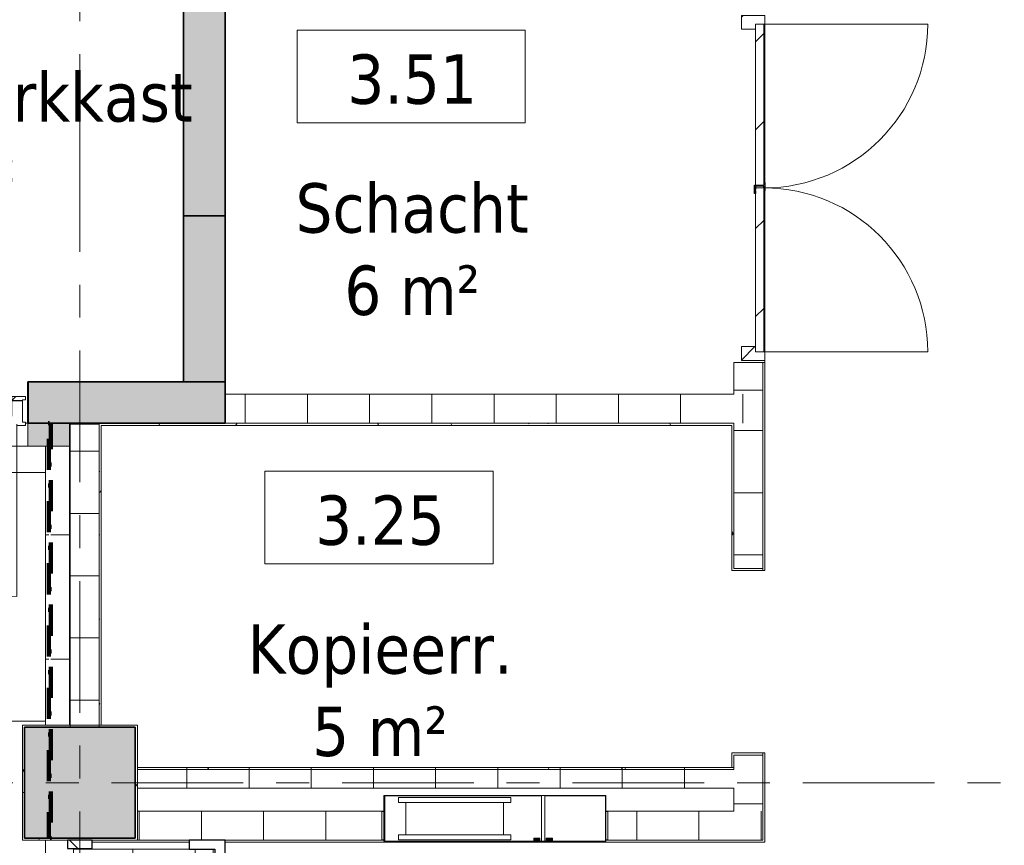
# Model space of a CAD drawing. Extents: x 3165 to 57695, y -7842 to 39081.
# Tile 115 of 248: x 42726 to 47475, y 19026 to 23007. Entities that reach past the tile are written whole.
import ezdxf

# ---------------------------------------------------------------- set-up
doc = ezdxf.new("R2010")
doc.units = 0
doc.header["$LTSCALE"] = 50
doc.linetypes.add('Onderlegger 3e verdieping$0$brandscheiding 2', pattern=[6, 0, -1.5, 3, -1.5])
doc.linetypes.add('Onderlegger 3e verdieping$0$stramien', pattern=[22.225, 12.7, -3.175, 3.175, -3.175])
doc.layers.get('0').update_dxf_attribs({"linetype": 'CONTINUOUS'})
for name, color, linetype, lineweight in [('Onderlegger 3e verdieping$0$A-AREA-IDEN', 8, 'CONTINUOUS', 18), ('Onderlegger 3e verdieping$0$A-DETL-GENF', 8, 'CONTINUOUS', 18), ('Onderlegger 3e verdieping$0$A-DOOR', 8, 'CONTINUOUS', 25), ('Onderlegger 3e verdieping$0$A-FLOR-OTLN', 8, 'CONTINUOUS', 18), ('Onderlegger 3e verdieping$0$A-FLOR-PATT', 8, 'CONTINUOUS', 18), ('Onderlegger 3e verdieping$0$A-GENM', 8, 'CONTINUOUS', 18), ('Onderlegger 3e verdieping$0$A-WALL', 8, 'CONTINUOUS', 25), ('Onderlegger 3e verdieping$0$A-WALL-PATT', 8, 'CONTINUOUS', 50), ('Onderlegger 3e verdieping$0$I-WALL', 8, 'CONTINUOUS', 25), ('Onderlegger 3e verdieping$0$P-SANR-FIXT', 8, 'CONTINUOUS', 18), ('Onderlegger 3e verdieping$0$S-COLS', 8, 'CONTINUOUS', 18), ('Onderlegger 3e verdieping$0$S-GRID', 8, 'CONTINUOUS', 18)]:
    doc.layers.add(name, color=color, linetype=linetype, lineweight=lineweight)
doc.styles.add('Onderlegger 3e verdieping$0$Tahoma_1', font='TAHOMA.TTF', dxfattribs={"height": 238.040123})
pattern_1 = [(45, (-42297.6, -21161.4), (-91.92388, 91.92388), [])]
pattern_2 = [(0, (0, 0), (406.4, 101.6), [33.528, -271.272, 33.528, -271.272, -1625.6]), (0, (0, 0), (406.4, 101.6), [-609.6, 33.528, -576.072, 33.528, -271.272, -711.2]), (0, (0, 0), (406.4, 101.6), [-1524, 33.528, -169.672, 33.528, -474.472]), (120, (152.4, 50.8), (-291.18818, 301.15272), [33.528, -271.272, 33.528, -271.272, -1625.6]), (120, (152.4, 50.8), (-291.18818, 301.15272), [-609.6, 33.528, -576.072, 33.528, -271.272, -711.2]), (120, (152.4, 50.8), (-291.18818, 301.15272), [-1524, 33.528, -169.672, 33.528, -474.472]), (240, (203.2, 254), (-115.21182, -402.75272), [33.528, -271.272, 33.528, -271.272, -1625.6]), (240, (203.2, 254), (-115.21182, -402.75272), [-609.6, 33.528, -576.072, 33.528, -271.272, -711.2]), (240, (203.2, 254), (-115.21182, -402.75272), [-1524, 33.528, -169.672, 33.528, -474.472])]
pattern_3 = [(315, (-17593.2, 43427.6), (707.107, 707.107), []), (45, (-17593.2, 43427.6), (-707.107, 707.107), [])]
pattern_4 = [(0, (-17593.2, 43427.6), (0, 300), [])]

# ---------------------------------------------------------------- blocks, each defined once
blk = doc.blocks.new('Onderlegger 3e verdieping$0$32_KA_hout_montage_67-139-enkele_deur - H830_b60 hoogte 2110-5633657-Plotview 3e Verdieping - schaal 1 op 100')
at = {"layer": 'Onderlegger 3e verdieping$0$A-DOOR', "lineweight": 18}
h = blk.add_hatch(dxfattribs=at)
h.set_pattern_fill('FP_102', color=256, style=0, pattern_type=2)
h.set_pattern_definition(pattern_1)
h.paths.add_polyline_path([(-415, -110.2), (-415, -65.2), (-390, -65.2), (-390, 8.8), (-442, 8.8), (-442, -94.2), (-457, -94.2), (-457, -110.2)], flags=0)
h.paths.add_polyline_path([(415, -110.2), (457, -110.2), (457, -94.2), (442, -94.2), (442, 8.8), (390, 8.8), (390.5, -65.2), (415, -65.2), (415, -105.2)], flags=0)
at = {"layer": 'Onderlegger 3e verdieping$0$A-GENM'}
h = blk.add_hatch(dxfattribs=at)
h.set_pattern_fill('FP_102', color=256, style=0, pattern_type=2)
h.set_pattern_definition(pattern_1)
h.paths.add_polyline_path([(390.5, 8.9), (442, 8.9), (442, 12.9), (457, 12.9), (457, 28.9), (390, 28.9), (390, 8.9)], flags=0)
h.paths.add_polyline_path([(-442, 8.9), (-390, 8.9), (-390, 28.9), (-457, 28.9), (-457, 12.9), (-442, 12.9)], flags=0)
at = {"layer": 'Onderlegger 3e verdieping$0$A-DETL-GENF'}
for p, q in [((-35.4, 355.4), (35.4, 284.7)), ((35.4, 355.4), (-35.4, 284.7)), ((-35.4, 255.4), (35.4, 184.7)), ((35.4, 255.4), (-35.4, 184.7)), ((35.4, 136.1), (0, 171.4)), ((0, 171.4), (0, -252.8)), ((35.4, 136.1), (0, 171.4)), ((0, 171.4), (0, -252.8)), ((-35.4, 65.4), (35.4, 136.1)), ((-35.4, 65.4), (35.4, 136.1)), ((35.4, -5.3), (-35.4, 65.4)), ((35.4, -5.3), (-35.4, 65.4)), ((-35.4, -76.1), (35.4, -5.3)), ((-35.4, -76.1), (35.4, -5.3)), ((35.4, -146.8), (-35.4, -76.1)), ((35.4, -146.8), (-35.4, -76.1)), ((-35.4, -217.5), (35.4, -146.8)), ((-35.4, -217.5), (35.4, -146.8)), ((0, -252.8), (-35.4, -217.5)), ((0, -252.8), (-35.4, -217.5)), ((-35.4, -336.8), (35.4, -266.1)), ((35.4, -336.8), (-35.4, -266.1)), ((-35.4, -425.5), (35.4, -354.8)), ((35.4, -425.5), (-35.4, -354.8))]:
    blk.add_line(p, q, dxfattribs=at)
at = {"layer": 'Onderlegger 3e verdieping$0$A-DOOR', "lineweight": 18}
for p, q in [((-457, 12.9), (-457, 28.9)), ((-457, 28.9), (-390, 28.9)), ((-442, 12.9), (-457, 12.9)), ((-442, 8.9), (-442, 12.9)), ((-390, 8.9), (-442, 8.9)), ((-442, 8.8), (-390, 8.8)), ((-442, -94.2), (-442, 8.8)), ((-390, 28.9), (-390, 8.9)), ((-390, 8.8), (-390, -65.2)), ((390, 8.9), (390, 28.9)), ((390, 28.9), (457, 28.9)), ((442, 8.9), (390, 8.9)), ((390, 8.8), (442, 8.8)), ((390, -65.2), (390, 8.8)), ((442, 12.9), (442, 8.9)), ((457, 12.9), (442, 12.9)), ((442, 8.8), (442, -94.2)), ((457, 28.9), (457, 12.9)), ((-457, -94.2), (-442, -94.2)), ((-457, -110.2), (-457, -94.2)), ((442, -94.2), (457, -94.2)), ((457, -94.2), (457, -110.2)), ((-415, -110.2), (-457, -110.2)), ((-415, -105.2), (-415, -110.2)), ((415, -110.2), (415, -105.2)), ((457, -110.2), (415, -110.2))]:
    blk.add_line(p, q, dxfattribs=at)
at = {"layer": 'Onderlegger 3e verdieping$0$A-GENM'}
blk.add_line((415, -105.2), (415, -935.2), dxfattribs=at)
blk.add_arc((415, -105.2), 830, 180, 270, dxfattribs=at)
blk = doc.blocks.new('Onderlegger 3e verdieping$0$65_KU_brandscheiding_v1 - 60m 2-5004373-Plotview 3e Verdieping - schaal 1 op 100')
at = {"layer": 'Onderlegger 3e verdieping$0$A-GENM', "linetype": 'Onderlegger 3e verdieping$0$brandscheiding 2', "lineweight": 100}
for p, q in [((2000, 100), (0, 100)), ((0, 100), (0, 90)), ((2000, 90), (2000, 100)), ((0, 90), (2000, 90))]:
    blk.add_line(p, q, dxfattribs=at)
blk = doc.blocks.new('Onderlegger 3e verdieping$0$42_KA leemstuc betonkolomafwerking - Type-V42-Plotview 3e Verdieping - schaal 1 op 100')
at = {"layer": 'Onderlegger 3e verdieping$0$A-GENM'}
h = blk.add_hatch(dxfattribs=at)
h.set_pattern_fill('FP_136', color=256, style=0, pattern_type=2)
h.set_pattern_definition([(0, (-43016.6, -19328.2), (406.4, 101.6), [33.528, -271.272, 33.528, -1896.872]), (0, (-43016.6, -19328.2), (406.4, 101.6), [-338.328, -271.272, 33.528, -576.072, -1016]), (0, (-43016.6, -19328.2), (406.4, 101.6), [-1219.2, 33.528, -271.272, 33.528, -677.672]), (0, (-43016.6, -19328.2), (406.4, 101.6), [-1557.528, -169.672, 33.528, -474.472]), (120, (-42864.2, -19277.4), (-291.18818, 301.15272), [33.528, -271.272, 33.528, -1896.872]), (120, (-42864.2, -19277.4), (-291.18818, 301.15272), [-338.328, -271.272, 33.528, -576.072, -1016]), (120, (-42864.2, -19277.4), (-291.18818, 301.15272), [-1219.2, 33.528, -271.272, 33.528, -677.672]), (120, (-42864.2, -19277.4), (-291.18818, 301.15272), [-1557.528, -169.672, 33.528, -474.472]), (240, (-42813.4, -19074.2), (-115.21182, -402.75272), [33.528, -271.272, 33.528, -1896.872]), (240, (-42813.4, -19074.2), (-115.21182, -402.75272), [-338.328, -271.272, 33.528, -576.072, -1016]), (240, (-42813.4, -19074.2), (-115.21182, -402.75272), [-1219.2, 33.528, -271.272, 33.528, -677.672]), (240, (-42813.4, -19074.2), (-115.21182, -402.75272), [-1557.528, -169.672, 33.528, -474.472])])
h.paths.add_polyline_path([(-277, -277), (277, -277), (277, 277), (-277, 277), (-277, 63.2)], flags=0)
h.paths.add_polyline_path([(267, -267), (-267, -267), (-267, 267), (267, 267), (267, 63.2)], flags=0)
for p, q in [((277, 277), (-277, 277)), ((-277, 277), (-277, -277)), ((-267, 267), (267, 267)), ((-267, -267), (-267, 267)), ((267, 267), (267, -267)), ((277, -277), (277, 277)), ((-277, -277), (277, -277)), ((267, -267), (-267, -267))]:
    blk.add_line(p, q, dxfattribs=at)
blk = doc.blocks.new('Onderlegger 3e verdieping$0$65_KA_Combi brandslanghaspelkast 790x1090x225 - Type-10176048-Plotview 3e Verdieping - schaal 1 op 100')
at = {"layer": 'Onderlegger 3e verdieping$0$A-GENM'}
for points in [[(-356.5, 80), (-356.5, 75.5), (-206.5, 75.5), (-206.5, 80), (-329.9, 80)], [(-129.8, 78), (-150, 78), (-150, 61.7), (-125, 61.7), (-125, 78)], [(-69.8, 78), (-90, 78), (-90, 61.7), (-65, 61.7), (-65, 78)]]:
    blk.add_hatch(color=256, dxfattribs=at).paths.add_polyline_path(points, flags=0)
h = blk.add_hatch(color=256, dxfattribs=at)
h.paths.add_polyline_path([(-152, 75), (-152, 75.5), (-206.5, 75)], flags=0)
h.paths.add_polyline_path([(-150, 78), (-152, 75), (-152, 60), (-123, 60), (-123, 75), (-125, 78), (-125, 61.7), (-150, 61.7)], flags=0)
h = blk.add_hatch(color=256, dxfattribs=at)
h.paths.add_polyline_path([(-65, 78), (-65, 61.7), (-90, 61.7), (-90, 78), (-92, 75), (-92, 60), (-63, 60), (-63, 75)], flags=0)
h.paths.add_polyline_path([(529.9, 75.5), (529.9, 75), (598.4, 75.5)], flags=0)
h.paths.add_polyline_path([(-63, 75.5), (-63, 75), (-20.5, 75.5)], flags=0)
for p, q in [((-408, 75), (-410, 75)), ((-410, 75), (-410, -145)), ((-356.5, 75.5), (-408, 75.5)), ((-408, 75.5), (-408, 75)), ((-408, 75), (-356.5, 75)), ((-408, -143), (-408, 75)), ((-206.5, 80), (-356.5, 80)), ((-356.5, 80), (-356.5, 75.5)), ((-356.5, 75.5), (-206.5, 75.5)), ((-356.5, 75), (-356.5, 75.5)), ((-326.5, 75), (-356.5, 75)), ((-356.5, 75), (-326.5, 75)), ((-236.5, 75), (-326.5, 75)), ((-206.5, 75), (-236.5, 75)), ((-236.5, 75), (-206.5, 75)), ((-206.5, 75.5), (-206.5, 80)), ((-152, 75.5), (-206.5, 75.5)), ((-206.5, 75.5), (-206.5, 75)), ((-206.5, 75), (-152, 75)), ((-150, 78), (-152, 78)), ((-152, 78), (-152, 75.5)), ((-152, 75), (-152, 60)), ((-152, 60), (-123, 60)), ((-150, 61.7), (-150, 78)), ((-150, 78), (-125, 78)), ((-125, 61.7), (-150, 61.7)), ((-123, 78), (-125, 78)), ((-125, 78), (-125, 61.7)), ((-123, 75.5), (-123, 78)), ((-115, 75.5), (-123, 75.5)), ((-123, 60), (-123, 75)), ((-123, 75), (-115, 75)), ((-123, 75), (-115, 75)), ((-115, 75), (-115, 75.5)), ((-100, 75), (-115, 75)), ((-115, 75), (-115, -143)), ((-92, 75.5), (-100, 75.5)), ((-100, 75.5), (-100, 75)), ((-100, 75), (-92, 75)), ((-100, -143), (-100, 75)), ((-100, 75), (-92, 75)), ((-90, 78), (-92, 78)), ((-92, 78), (-92, 75.5)), ((-92, 75), (-92, 60)), ((-92, 60), (-63, 60)), ((-90, 61.7), (-90, 78)), ((-65, 78), (-90, 78)), ((-65, 61.7), (-90, 61.7)), ((-63, 78), (-65, 78)), ((-65, 78), (-65, 61.7)), ((-63, 75.5), (-63, 78)), ((112.1, 75.5), (-63, 75.5)), ((-63, 60), (-63, 75)), ((-63, 75), (112.1, 75)), ((529.9, 75.5), (112.1, 75.5)), ((112.1, 75.5), (112.1, 75)), ((112.1, 75), (112.1, 75.5)), ((112.1, 75), (529.9, 75)), ((529.9, 75), (529.9, 75.5)), ((656, 75.5), (529.9, 75.5)), ((529.9, 75.5), (529.9, 75)), ((529.9, 75), (656, 75)), ((656, 75), (656, 75.5)), ((660, 75), (656, 75)), ((656, 75), (656, -143)), ((660, -145), (660, 75)), ((-410, -145), (660, -145)), ((-115, -143), (-408, -143)), ((656, -143), (-100, -143))]:
    blk.add_line(p, q, dxfattribs=at)
at = {"layer": 'Onderlegger 3e verdieping$0$P-SANR-FIXT'}
for p, q in [((589.6, 68.8), (48.6, 68.8)), ((48.6, 68.8), (48.6, 43.8)), ((589.6, 43.8), (589.6, 68.8)), ((48.6, 43.8), (83.4, 43.8)), ((83.4, 43.8), (83.4, -110.7)), ((83.4, 43.8), (554.4, 43.8)), ((554.4, -110.7), (554.4, 43.8)), ((554.4, 43.8), (589.6, 43.8)), ((83.4, -110.7), (48.6, -110.7)), ((48.6, -110.7), (48.6, -135.7)), ((48.6, -135.7), (589.6, -135.7)), ((83.4, -110.7), (554.4, -110.7)), ((589.6, -110.7), (554.4, -110.7)), ((589.6, -135.7), (589.6, -110.7))]:
    blk.add_line(p, q, dxfattribs=at)
blk = doc.blocks.new('Onderlegger 3e verdieping$0$32_KA_hout_67_114_dubb_deur - H1530-8117995-Plotview 3e Verdieping - schaal 1 op 100')
at = {"layer": 'Onderlegger 3e verdieping$0$A-DOOR', "lineweight": 18}
h = blk.add_hatch(dxfattribs=at)
h.set_pattern_fill('FP_220', color=256, style=0, pattern_type=2)
h.set_pattern_definition([(315, (-22178.2, 46240.6), (91.92388, 91.92388), [])])
h.paths.add_polyline_path([(-814, -75), (-814, -80), (-772, -80), (-772, -35), (-747, -35), (-747, 34), (-814, 34), (-814, -35)], flags=0)
h.paths.add_polyline_path([(783, -35), (808, -35), (808, -80), (850, -80), (850, 34), (783, 34)], flags=0)
for p, q in [((-814, 34), (-747, 34)), ((-814, -80), (-814, 34)), ((-747, 34), (-747, -35)), ((783, 34), (850, 34)), ((783, -35), (783, 34)), ((850, 34), (850, -80)), ((-772, -80), (-814, -80)), ((-772, -75), (-772, -80)), ((808, -80), (808, -75)), ((850, -80), (808, -80))]:
    blk.add_line(p, q, dxfattribs=at)
at = {"layer": 'Onderlegger 3e verdieping$0$A-DOOR'}
for p, q in [((-9.4, -29.3), (30.6, -29.3)), ((-9.4, -34.3), (-9.4, -29.3)), ((4.6, -34.3), (-9.4, -34.3)), ((25.6, -34.3), (9.6, -34.3)), ((25.6, -74.3), (25.6, -34.3)), ((30.6, -29.3), (30.6, -35)), ((4.6, -79.3), (4.6, -75)), ((44.6, -79.3), (4.6, -79.3)), ((18, -74.3), (25.6, -74.3)), ((44.6, -75), (44.6, -79.3))]:
    blk.add_line(p, q, dxfattribs=at)
at = {"layer": 'Onderlegger 3e verdieping$0$A-GENM'}
for p, q in [((-772, -75), (-772, -865)), ((808, -75), (808, -865))]:
    blk.add_line(p, q, dxfattribs=at)
for centre, start, end in [((-772, -75), 270, 0), ((808, -75), 180, 270)]:
    blk.add_arc(centre, 790, start, end, dxfattribs=at)
blk = doc.blocks.new('Onderlegger 3e verdieping$0$32_KA_binnendeur_hout - 32_KA_binnendeur_hout-7681452-Plotview 3e Verdieping - schaal 1 op 100')
at = {"layer": 'Onderlegger 3e verdieping$0$A-DOOR', "lineweight": 18}
h = blk.add_hatch(dxfattribs=at)
h.set_pattern_fill('FP_221', color=256, style=0, pattern_type=2)
h.set_pattern_definition([(315, (-21801.2, 46315.6), (212.132, 212.132), [])])
h.paths.add_polyline_path([(-395, 0), (395, 0), (395, 40), (-395, 40)], flags=0)
for p, q in [((-395, 0), (-395, 40)), ((-395, 40), (395, 40)), ((395, 0), (-395, 0)), ((395, 40), (395, 0))]:
    blk.add_line(p, q, dxfattribs=at)
blk = doc.blocks.new('Onderlegger 3e verdieping$0$32_KA_binnendeur_hout - 32_KA_binnendeur_hout-7681453-Plotview 3e Verdieping - schaal 1 op 100')
at = {"layer": 'Onderlegger 3e verdieping$0$A-DOOR', "lineweight": 18}
h = blk.add_hatch(dxfattribs=at)
h.set_pattern_fill('FP_222', color=256, style=0, pattern_type=2)
h.set_pattern_definition([(315, (-22597.52, 46315.6), (212.132, 212.132), [])])
h.paths.add_polyline_path([(-388.7, 0), (388.7, 0), (388.7, 40), (-388.7, 40)], flags=0)
for p, q in [((-388.7, 0), (-388.7, 40)), ((-388.7, 40), (388.7, 40)), ((388.7, 0), (-388.7, 0)), ((388.7, 40), (388.7, 0))]:
    blk.add_line(p, q, dxfattribs=at)
blk = doc.blocks.new('Onderlegger 3e verdieping$0$32_KA HK-20 - Houten deur op kleefmagneet trappenhuis-7675201-Plotview 3e Verdieping - schaal 1 op 100')
at = {"layer": 'Onderlegger 3e verdieping$0$A-DOOR', "lineweight": 18}
h = blk.add_hatch(dxfattribs=at)
h.set_pattern_fill('FP_226', color=256, style=0, pattern_type=2)
h.set_pattern_definition(pattern_3)
h.paths.add_polyline_path([(5, 351.5), (45, 351.5), (45, 471.5), (5, 471.5)], flags=0)
h = blk.add_hatch(dxfattribs=at)
h.set_pattern_fill('FP_227', color=256, style=0, pattern_type=2)
h.set_pattern_definition(pattern_4)
h.paths.add_polyline_path([(49, 441.5), (49, -231), (109, -231), (109, 441.5)], flags=0)
h = blk.add_hatch(dxfattribs=at)
h.set_pattern_fill('FP_227', color=256, style=0, pattern_type=2)
h.set_pattern_definition(pattern_4)
h.paths.add_polyline_path([(1354, 441.5), (1354, -231), (1414, -231), (1414, 441.5), (1365.1, 441.5)], flags=0)
h = blk.add_hatch(dxfattribs=at)
h.set_pattern_fill('FP_226', color=256, style=0, pattern_type=2)
h.set_pattern_definition(pattern_3)
h.paths.add_polyline_path([(1418, 351.5), (1458, 351.5), (1458, 471.5), (1418, 471.5)], flags=0)
at = {"layer": 'Onderlegger 3e verdieping$0$A-DOOR'}
for p, q in [((69, 481.5), (64, 481.5)), ((64, 481.5), (64, 441.5)), ((69, 467.5), (69, 481.5)), ((45, 471.5), (5, 471.5)), ((5, 471.5), (5, 351.5)), ((45, 351.5), (45, 471.5)), ((64, 441.5), (109, 441.5)), ((114, 467.5), (69, 467.5)), ((69, 446.5), (69, 462.5)), ((69, 462.5), (109, 462.5)), ((109, 446.5), (69, 446.5)), ((109, 462.5), (109, 446.5)), ((109, 441.5), (109, 427.5)), ((109, 427.5), (114, 427.5)), ((114, 427.5), (114, 467.5)), ((1418, 471.5), (1418, 351.5)), ((1458, 471.5), (1418, 471.5)), ((1458, 351.5), (1458, 471.5)), ((5, 351.5), (45, 351.5)), ((1418, 351.5), (1458, 351.5)), ((49, -116), (5, -116)), ((5, -116), (5, -289)), ((49, -239), (49, -116)), ((1458, -116), (1414, -116)), ((1414, -116), (1414, -239)), ((1458, -289), (1458, -116)), ((109, -231), (1354, -231)), ((105, -239), (49, -239)), ((105, -289), (105, -239)), ((1414, -239), (1358, -239)), ((1358, -239), (1358, -289)), ((5, -289), (105, -289)), ((1358, -289), (1458, -289))]:
    blk.add_line(p, q, dxfattribs=at)
at = {"layer": 'Onderlegger 3e verdieping$0$A-DOOR', "lineweight": 18}
for p, q in [((49, 441.5), (49, -231)), ((109, 441.5), (49, 441.5)), ((109, -231), (109, 441.5)), ((1414, 441.5), (1354, 441.5)), ((1354, 441.5), (1354, -231)), ((1414, -231), (1414, 441.5)), ((49, -231), (109, -231)), ((1354, -231), (1414, -231))]:
    blk.add_line(p, q, dxfattribs=at)
at = {"layer": 'Onderlegger 3e verdieping$0$A-DOOR'}
for centre, start, end in [((60.1, -231), 360, 85.3847), ((1405, -231), 94.365, 180)]:
    blk.add_arc(centre, 672.5, start, end, dxfattribs=at)
blk = doc.blocks.new('Onderlegger 3e verdieping$0$00_KU ruimtetag groot - 00_KU ruimtetag groot-3653893-Plotview 3e Verdieping - schaal 1 op 100')
at = {"layer": 'Onderlegger 3e verdieping$0$A-AREA-IDEN'}
for p, q in [((5.5, 2.164), (-5.5, 2.164)), ((-5.5, 2.164), (-5.5, -2.302)), ((5.5, -2.302), (5.5, 2.164)), ((-5.5, -2.302), (5.5, -2.302))]:
    blk.add_line(p, q, dxfattribs=at)
blk = doc.blocks.new('Onderlegger 3e verdieping')
at = {"layer": 'Onderlegger 3e verdieping$0$A-FLOR-PATT'}
h = blk.add_hatch(dxfattribs=at)
h.set_pattern_fill('FP_119', color=256, style=0, pattern_type=2)
h.set_pattern_definition([(90, (41450.1, 18423.2), (-1400, 9e-14), []), (90, (41050.1, 18423.2), (-1400, 9e-14), []), (90, (40650.1, 18423.2), (-1400, 9e-14), []), (90, (40250.1, 18423.2), (-1400, 9e-14), []), (180, (41450.1, 18423.2), (-1e-13, -1200), [400, -1000]), (180, (41050.1, 19023.2), (-1e-13, -1200), [400, -1000]), (180, (40650.1, 18423.2), (-1e-13, -1200), [400, -1000]), (180, (40250.1, 18723.2), (-7e-14, -600), [200, -1200])])
h.paths.add_polyline_path([(42916.6, 17603.2), (42956.1, 17603.2), (42956.1, 17638.2), (43016.6, 17638.2), (43016.6, 17642.2), (42986.1, 17642.2), (42986.1, 17657.2), (42946.1, 17657.2), (42946.1, 17662.2), (42960.1, 17662.2), (42960.1, 17707.2), (43000.1, 17707.2), (43000.1, 17702.2), (43016.6, 17702.2), (43016.6, 18947.2), (42986.1, 18947.2), (42986.1, 19007.2), (43016.6, 19007.2), (43016.6, 19011.2), (42956.1, 19011.2), (42956.1, 19051.2), (42739.6, 19051.2), (42739.6, 19605.2), (42866.6, 19605.2), (42866.6, 20951.2), (42764.6, 20951.2), (42764.6, 21061.2), (42754.6, 21061.2), (42754.6, 21051.2), (42712.6, 21051.2), (42712.6, 21056.2), (41882.6, 21056.2), (41882.6, 21051.2), (41840.6, 21051.2), (41840.6, 21061.2), (41830.6, 21061.2), (41830.6, 20941.2), (41566.6, 20941.2), (41566.6, 20921.2), (41830.6, 20921.2), (41830.6, 20911.2), (41566.6, 20911.2), (41565.5, 20734.4), (41416.6, 20734.4), (41416.6, 19573.2), (41566.6, 19573.2), (41565.7, 19064.4), (41416.6, 19064.4), (41416.6, 17911.2), (41566.6, 17910.9), (41566.6, 17715.2), (41591.6, 17715.2), (41591.6, 17705.2), (42191.2, 17705.2), (42191.2, 18014.9), (42551.2, 18014.9), (42551.2, 17705.2), (42590.3, 17705.2), (42590.3, 17831.5), (42613.4, 17831.5), (42613.4, 17745.7), (42701.2, 17831.5), (42732.6, 17831.5), (42657.3, 17758.3), (42697.6, 17705.2), (42755.6, 17705.2), (42755.6, 17831.5), (42778.6, 17831.5), (42778.6, 17705.2), (42916.6, 17705.2), (42916.6, 17614.6)], flags=0)
h.paths.add_polyline_path([(42981.1, 17662.2), (42981.1, 17702.2), (42965.1, 17702.2), (42965.1, 17662.2)], flags=0)
h.paths.add_polyline_path([(42670.3, 17705.2), (42642.6, 17743.6), (42613.4, 17714.3), (42613.4, 17705.2), (42657.3, 17705.2)], flags=0)
h.paths.add_polyline_path([(42736.8, 18675), (42707.5, 18675), (42642.6, 18764.9), (42613.4, 18735.7), (42613.4, 18675), (42590.3, 18675), (42590.3, 18852.8), (42613.4, 18852.8), (42613.4, 18767), (42701.2, 18852.8), (42732.6, 18852.8), (42657.3, 18779.6), (42732.6, 18680.5)], flags=0)
h.paths.add_polyline_path([(42755.6, 18675), (42755.6, 18852.8), (42778.6, 18852.8), (42778.6, 18695.9), (42864.4, 18695.9), (42864.4, 18675), (42778.6, 18675)], flags=0)
h.paths.add_polyline_path([(42359.7, 18676.2), (42191.2, 18676.2), (42191.2, 19036.2), (42551.2, 19036.2), (42551.2, 18676.2)], flags=0)
h.paths.add_polyline_path([(42966.6, 19605.2), (42966.6, 20951.2), (42876.6, 20951.2), (42876.6, 19605.2)], flags=0)
at = {"layer": 'Onderlegger 3e verdieping$0$A-WALL-PATT', "lineweight": 25}
h = blk.add_hatch(color=256, dxfattribs=at)
h.paths.add_polyline_path([(43716.6, 21061.2), (43716.6, 21261.2), (43516.6, 21261.2), (43516.6, 21061.2)], flags=0)
h.paths.add_polyline_path([(43716.6, 22061.2), (43716.6, 23781.2), (43516.6, 23781.2), (43516.6, 22061.2)], flags=0)
at = {"layer": 'Onderlegger 3e verdieping$0$A-WALL-PATT', "lineweight": 18}
h = blk.add_hatch(dxfattribs=at)
h.set_pattern_fill('FP_11', color=256, style=0, pattern_type=2)
h.set_pattern_definition(pattern_2)
h.paths.add_polyline_path([(46310.6, 19041.2), (46320.6, 19041.2), (46320.6, 19471.5), (46310.6, 19471.5), (46310.6, 19051.2)], flags=0)
h.paths.add_polyline_path([(46310.6, 20351.2), (46320.6, 20351.2), (46320.6, 21354.1), (46310.6, 21354.1), (46310.6, 20690.5)], flags=0)
h.paths.add_polyline_path([(46320.6, 23038.1), (46320.6, 23781.2), (46310.6, 23781.2), (46310.6, 23038.1)], flags=0)
h = blk.add_hatch(dxfattribs=at)
h.set_pattern_fill('FP_152', color=256, angle=90, style=0, pattern_type=2)
h.set_pattern_definition([(180, (46310.6, 22421.2), (-4e-14, -300), [])])
h.paths.add_polyline_path([(46170.6, 21201.2), (46310.6, 21201.2), (46310.6, 21354.2), (46170.6, 21354.2)], flags=0)
h.paths.add_polyline_path([(46170.6, 23038.2), (46310.6, 23038.2), (46310.6, 23641.2), (46170.6, 23641.2), (46170.6, 23171.2)], flags=0)
at = {"layer": 'Onderlegger 3e verdieping$0$A-WALL-PATT', "lineweight": 25}
for points in [[(43716.6, 21261.2), (43716.6, 22061.2), (43516.6, 22061.2), (43516.6, 21261.2)], [(42766.6, 21061.2), (42766.6, 21261.2), (42764.6, 21261.2), (42764.6, 21061.2)]]:
    blk.add_hatch(color=256, dxfattribs=at).paths.add_polyline_path(points, flags=0)
h = blk.add_hatch(color=256, dxfattribs=at)
h.paths.add_polyline_path([(43307, 21061.2), (43516.6, 21061.2), (43516.6, 21261.2), (42766.6, 21261.2), (42766.6, 21061.2)], flags=0)
h.paths.add_polyline_path([(40522.1, 21061.2), (41830.6, 21061.2), (41830.6, 21261.2), (33296.6, 21261.2), (33296.6, 21061.2), (40212.7, 21061.2)], flags=0)
at = {"layer": 'Onderlegger 3e verdieping$0$A-WALL-PATT', "lineweight": 18}
h = blk.add_hatch(dxfattribs=at)
h.set_pattern_fill('FP_149', color=256, angle=90, style=0, pattern_type=2)
h.set_pattern_definition([(90, (45013.6, 21061.2), (-300, -2e-12), [])])
h.paths.add_polyline_path([(46170.6, 21061.2), (46310.6, 21061.2), (46310.6, 21201.2), (43716.6, 21201.2), (43716.6, 21061.2), (45163.6, 21061.2)], flags=0)
at = {"layer": 'Onderlegger 3e verdieping$0$A-WALL-PATT', "lineweight": 25}
h = blk.add_hatch(color=256, dxfattribs=at)
h.paths.add_polyline_path([(42764.6, 20951.2), (42966.6, 20951.2), (42966.6, 21061.2), (42764.6, 21061.2)], flags=0)
h.paths.add_polyline_path([(41450.4, 20951.2), (41830.6, 20951.2), (41830.6, 21061.2), (37676.6, 21061.2), (37676.6, 20951.2), (41141, 20951.2)], flags=0)
at = {"layer": 'Onderlegger 3e verdieping$0$A-WALL-PATT', "lineweight": 18}
h = blk.add_hatch(dxfattribs=at)
h.set_pattern_fill('FP_147', color=256, angle=90, style=0, pattern_type=2)
h.set_pattern_definition([(0, (42969.55, 20325.7), (0, 300), [])])
h.paths.add_polyline_path([(43109.6, 19595.2), (43109.6, 21056.2), (42969.6, 21056.2), (42969.6, 19595.2)], flags=0)
h = blk.add_hatch(dxfattribs=at)
h.set_pattern_fill('FP_11', color=256, style=0, pattern_type=2)
h.set_pattern_definition(pattern_2)
h.paths.add_polyline_path([(43119.6, 21051.2), (46160.6, 21051.2), (46160.6, 21061.2), (43109.6, 21061.2), (43109.6, 21051.2)], flags=0)
h = blk.add_hatch(dxfattribs=at)
h.set_pattern_fill('FP_11', color=256, style=0, pattern_type=2)
h.set_pattern_definition(pattern_2)
h.paths.add_polyline_path([(43119.6, 19605.2), (43119.6, 21051.2), (43109.6, 21051.2), (43109.6, 19605.2)], flags=0)
h = blk.add_hatch(dxfattribs=at)
h.set_pattern_fill('FP_11', color=256, style=0, pattern_type=2)
h.set_pattern_definition(pattern_2)
h.paths.add_polyline_path([(46160.6, 19391.2), (46170.6, 19391.4), (46170.6, 19471.5), (46160.6, 19471.5), (46160.6, 19391.4)], flags=0)
h.paths.add_polyline_path([(46160.6, 20351.2), (46170.6, 20351.2), (46170.6, 21061.2), (46160.6, 21061.2), (46160.6, 20690.5)], flags=0)
h = blk.add_hatch(dxfattribs=at)
h.set_pattern_fill('FP_145', color=256, angle=90, style=0, pattern_type=2)
h.set_pattern_definition([(0, (46170.6, 20126.2), (0, 300), [])])
h.paths.add_polyline_path([(46310.6, 19191.2), (46310.6, 19461.5), (46170.6, 19461.5), (46170.6, 19191.2)], flags=0)
h.paths.add_polyline_path([(46310.6, 20361.2), (46310.6, 21061.2), (46170.6, 21061.2), (46170.6, 20361.2)], flags=0)
h = blk.add_hatch(dxfattribs=at)
h.set_pattern_fill('FP_157', color=256, angle=-270, style=0, pattern_type=2)
h.set_pattern_definition([(270, (44732.1, 19401.2), (300, 8e-13), [])])
h.paths.add_polyline_path([(45163.6, 19301.2), (46170.6, 19301.2), (46170.6, 19401.2), (43293.6, 19401.2), (43293.6, 19301.2), (44854.1, 19301.2)], flags=0)
h = blk.add_hatch(dxfattribs=at)
h.set_pattern_fill('FP_11', color=256, style=0, pattern_type=2)
h.set_pattern_definition(pattern_2)
h.paths.add_polyline_path([(44854.1, 19391.2), (46160.6, 19391.4), (46160.6, 19401.2), (43293.6, 19401.2), (43293.6, 19391.2), (44544.7, 19391.2)], flags=0)
h = blk.add_hatch(dxfattribs=at)
h.set_pattern_fill('FP_146', color=256, angle=90, style=0, pattern_type=2)
h.set_pattern_definition([(90, (44802.1, 19051.2), (-300, 2e-14), [])])
h.paths.add_polyline_path([(46310.6, 19051.2), (46310.6, 19191.2), (45563.1, 19191.2), (45563.1, 19051.2), (45782.4, 19051.2)], flags=0)
h.paths.add_polyline_path([(43307, 19051.2), (44473.1, 19051.2), (44473.1, 19191.2), (43293.6, 19191.2), (43293.6, 19051.2)], flags=0)
at = {"layer": 'Onderlegger 3e verdieping$0$S-COLS', "lineweight": 5}
blk.add_hatch(color=256, dxfattribs=at).paths.add_polyline_path([(43283.6, 19061.2), (43283.6, 19595.2), (42749.6, 19595.2), (42749.6, 19061.2)], flags=0)
at = {"layer": 'Onderlegger 3e verdieping$0$A-FLOR-OTLN'}
for p, q in [((46320.6, 21406.2), (46320.6, 22986.2)), ((46320.6, 21354.1), (46320.6, 21364.2)), ((42764.6, 21061.2), (42754.6, 21061.2)), ((41830.6, 20951.2), (42764.6, 20951.2)), ((42969.6, 20951.2), (42966.6, 20951.2)), ((42966.6, 19605.2), (42966.6, 20951.2)), ((46170.6, 20351.2), (46310.6, 20351.2)), ((46310.6, 19471.5), (46170.6, 19471.5)), ((43076.1, 19041.2), (43543.6, 19041.2)), ((43716.6, 19041.2), (45349.6, 19041.2)), ((45499.6, 19041.2), (46310.6, 19041.2))]:
    blk.add_line(p, q, dxfattribs=at)
at = {"layer": 'Onderlegger 3e verdieping$0$A-WALL', "lineweight": 35}
for p, q in [((43716.6, 22061.2), (43716.6, 23781.2)), ((43516.6, 23581.2), (43516.6, 22061.2)), ((43716.6, 22061.2), (43516.6, 22061.2)), ((43516.6, 22061.2), (43516.6, 21261.2)), ((43516.6, 22061.2), (43716.6, 22061.2)), ((43716.6, 21261.2), (43716.6, 22061.2)), ((42766.6, 21261.2), (42764.6, 21261.2)), ((42764.6, 21261.2), (42764.6, 21061.2)), ((42766.6, 21061.2), (42766.6, 21261.2)), ((43516.6, 21261.2), (42766.6, 21261.2)), ((42766.6, 21261.2), (42766.6, 21061.2)), ((43516.6, 21261.2), (43716.6, 21261.2)), ((43716.6, 21261.2), (43516.6, 21261.2)), ((43716.6, 21061.2), (43716.6, 21261.2)), ((42764.6, 21061.2), (42766.6, 21061.2)), ((42766.6, 21061.2), (43516.6, 21061.2)), ((43516.6, 21061.2), (43716.6, 21061.2))]:
    blk.add_line(p, q, dxfattribs=at)
at = {"layer": 'Onderlegger 3e verdieping$0$I-WALL', "lineweight": 18}
for p, q in [((46170.6, 21354.2), (46170.6, 21201.2)), ((46310.6, 21354.2), (46170.6, 21354.2)), ((46310.6, 21354.2), (46310.6, 20351.2)), ((46320.6, 21354.1), (46310.6, 21354.1)), ((46320.6, 20351.2), (46320.6, 21354.1)), ((46170.6, 21201.2), (43716.6, 21201.2)), ((43716.6, 21201.2), (43716.6, 21061.2)), ((42966.6, 21061.2), (42764.6, 21061.2)), ((42764.6, 21061.2), (42764.6, 20951.2)), ((42966.6, 20951.2), (42966.6, 21061.2)), ((43109.6, 21056.2), (42969.6, 21056.2)), ((42969.6, 21056.2), (42969.6, 19595.2)), ((46170.6, 21061.2), (43109.6, 21061.2)), ((43109.6, 21061.2), (43109.6, 19595.2)), ((43119.6, 21051.2), (46160.6, 21051.2)), ((43119.6, 19605.2), (43119.6, 21051.2)), ((46160.6, 21051.2), (46160.6, 20351.2)), ((46170.6, 21061.2), (46170.6, 20361.2)), ((42764.6, 20951.2), (42966.6, 20951.2)), ((46160.6, 20351.2), (46170.6, 20351.2)), ((46170.6, 20361.2), (46310.6, 20361.2)), ((46310.6, 20351.2), (46320.6, 20351.2)), ((42969.6, 19595.2), (43109.6, 19595.2)), ((43109.6, 19605.2), (43119.6, 19605.2)), ((46170.6, 19471.5), (46160.6, 19471.5)), ((46160.6, 19471.5), (46160.6, 19401.2)), ((46310.6, 19471.5), (46310.6, 19051.2)), ((46320.6, 19471.5), (46310.6, 19471.5)), ((46320.6, 19041.2), (46320.6, 19471.5)), ((46310.6, 19461.5), (46170.6, 19461.5)), ((46170.6, 19391.2), (46170.6, 19461.5)), ((46170.6, 19401.2), (43293.6, 19401.2)), ((43293.6, 19401.2), (43293.6, 19301.2)), ((43293.6, 19391.2), (46170.6, 19391.2)), ((43293.6, 19301.2), (46170.6, 19301.2)), ((46170.6, 19301.2), (46170.6, 19191.2)), ((44473.1, 19191.2), (43293.6, 19191.2)), ((43293.6, 19191.2), (43293.6, 19051.2)), ((44473.1, 19051.2), (44473.1, 19191.2)), ((46170.6, 19191.2), (45563.1, 19191.2)), ((45563.1, 19191.2), (45563.1, 19051.2)), ((43293.6, 19051.2), (44473.1, 19051.2)), ((45563.1, 19051.2), (46310.6, 19051.2)), ((46310.6, 19041.2), (46320.6, 19041.2))]:
    blk.add_line(p, q, dxfattribs=at)
at = {"layer": 'Onderlegger 3e verdieping$0$I-WALL'}
for p, q in [((44473.1, 19191.2), (44483.1, 19191.2)), ((45553.1, 19191.2), (45563.1, 19191.2)), ((44483.2, 19051.2), (44473.1, 19051.2)), ((45563.1, 19051.2), (45553.1, 19051.2))]:
    blk.add_line(p, q, dxfattribs=at)
at = {"layer": 'Onderlegger 3e verdieping$0$S-COLS', "lineweight": 35}
for p, q in [((43283.6, 19595.2), (42749.6, 19595.2)), ((42749.6, 19595.2), (42749.6, 19061.2)), ((43283.6, 19061.2), (43283.6, 19595.2)), ((42749.6, 19061.2), (43283.6, 19061.2))]:
    blk.add_line(p, q, dxfattribs=at)
at = {"layer": 'Onderlegger 3e verdieping$0$S-GRID', "linetype": 'Onderlegger 3e verdieping$0$stramien'}
for p, q in [((43016.6, 38080.6), (43016.6, 989.5)), ((3164.6, 19328.2), (56107.8, 19328.2))]:
    blk.add_line(p, q, dxfattribs=at)
at = {"layer": 'Onderlegger 3e verdieping$0$A-AREA-IDEN', "xscale": 99.99999999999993, "yscale": 99.99999999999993, "zscale": 99.99999999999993}
for p in [(44614.4, 22740.5), (44459.2, 20613.8)]:
    blk.add_blockref('Onderlegger 3e verdieping$0$00_KU ruimtetag groot - 00_KU ruimtetag groot-3653893-Plotview 3e Verdieping - schaal 1 op 100', p, dxfattribs=at)
at = {"layer": 'Onderlegger 3e verdieping$0$A-DOOR'}
for name, p, rotation in [('Onderlegger 3e verdieping$0$32_KA_hout_67_114_dubb_deur - H1530-8117995-Plotview 3e Verdieping - schaal 1 op 100', (46240.6, 22178.2), 90), ('Onderlegger 3e verdieping$0$32_KA_binnendeur_hout - 32_KA_binnendeur_hout-7681453-Plotview 3e Verdieping - schaal 1 op 100', (46315.6, 22597.5), 90), ('Onderlegger 3e verdieping$0$32_KA_binnendeur_hout - 32_KA_binnendeur_hout-7681452-Plotview 3e Verdieping - schaal 1 op 100', (46315.6, 21801.2), 90), ('Onderlegger 3e verdieping$0$32_KA HK-20 - Houten deur op kleefmagneet trappenhuis-7675201-Plotview 3e Verdieping - schaal 1 op 100', (43427.6, 17593.2), 89.99999999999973)]:
    blk.add_blockref(name, p, dxfattribs=dict(at, rotation=rotation))
blk.add_blockref('Onderlegger 3e verdieping$0$32_KA_hout_montage_67-139-enkele_deur - H830_b60 hoogte 2110-5633657-Plotview 3e Verdieping - schaal 1 op 100', (42297.6, 21161.4), dxfattribs=at)
at = {"layer": 'Onderlegger 3e verdieping$0$A-GENM', "linetype": 'Onderlegger 3e verdieping$0$brandscheiding 2', "lineweight": 100, "rotation": 90.00000000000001}
blk.add_blockref('Onderlegger 3e verdieping$0$65_KU_brandscheiding_v1 - 60m 2-5004373-Plotview 3e Verdieping - schaal 1 op 100', (42966.6, 19061.2), dxfattribs=at)
at = {"layer": 'Onderlegger 3e verdieping$0$A-GENM'}
blk.add_blockref('Onderlegger 3e verdieping$0$42_KA leemstuc betonkolomafwerking - Type-V42-Plotview 3e Verdieping - schaal 1 op 100', (43016.6, 19328.2), dxfattribs=at)
at = {"layer": 'Onderlegger 3e verdieping$0$A-GENM', "rotation": 180}
blk.add_blockref('Onderlegger 3e verdieping$0$65_KA_Combi brandslanghaspelkast 790x1090x225 - Type-10176048-Plotview 3e Verdieping - schaal 1 op 100', (45143.1, 19121.2), dxfattribs=at)
at = {"layer": 'Onderlegger 3e verdieping$0$A-AREA-IDEN', "char_height": 238.04, "attachment_point": 2, "line_spacing_factor": 1.000232, "style": 'Onderlegger 3e verdieping$0$Tahoma_1'}
for s, insert, width in [('3.51', (44619, 22839.8), 768), ('Techn./Werkkast\\P7 m²', (42381.8, 22754), 2931), ('Schacht\\P6 m²', (44619, 22218.6), 1356), ('3.25', (44463.8, 20713.1), 768), ('Kopieerr.\\P5 m²', (44463.8, 20091.9), 1566)]:
    blk.add_mtext(s, dxfattribs=dict(at, insert=insert, width=width))

msp = doc.modelspace()

# ---------------------------------------------------------------- block references
msp.add_blockref('Onderlegger 3e verdieping', (0, 0))

doc.saveas('drawing.dxf')
